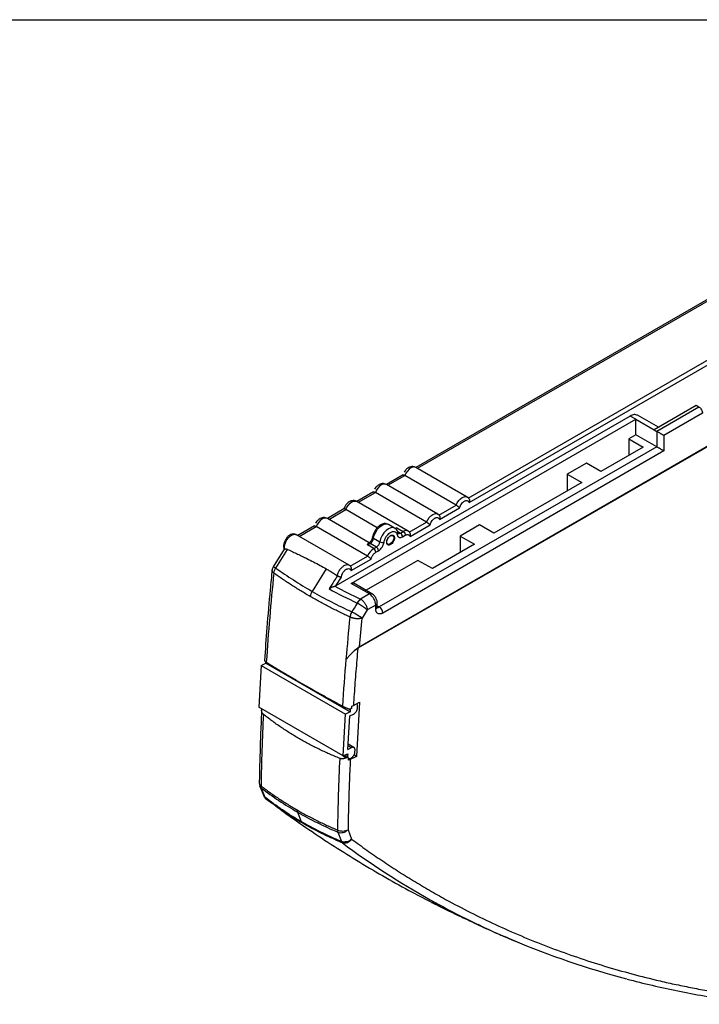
# Model space of a CAD drawing. Header units: millimetres. Extents: x 8 to 341, y 8 to 262.
# Tile 10 of 11: x 232 to 300, y 163 to 262. Entities that reach past the tile are written whole.
import ezdxf

# ---------------------------------------------------------------- set-up
doc = ezdxf.new("R2010")
doc.units = ezdxf.units.MM
doc.header["$LTSCALE"] = 1.25
doc.layers.add('TEXT', color=140, linetype='Continuous', lineweight=25)

msp = doc.modelspace()

# ---------------------------------------------------------------- linework, layer by layer
for p, q in [((317.832, 243.642), (271.422, 216.85)), ((271.568, 216.766), (318.082, 243.617)), ((276.696, 213.766), (304.372, 229.743)), ((276.77, 213.319), (304.217, 229.163)), ((315.907, 227.688), (265.577, 198.633)), ((315.912, 227.75), (265.739, 198.786)), ((299.63, 223.087), (295.388, 220.638)), ((299.913, 222.924), (295.671, 220.474)), ((300.267, 222.311), (296.378, 220.066)), ((299.913, 222.924), (299.63, 223.087)), ((292.984, 222.026), (263.372, 204.931)), ((264.912, 205.167), (293.549, 221.699)), ((293.549, 221.699), (292.984, 222.026)), ((293.549, 220.148), (293.549, 221.699)), ((293.549, 221.699), (295.388, 220.638)), ((295.827, 220.891), (293.734, 222.1)), ((293.549, 220.148), (292.842, 219.739)), ((295.671, 218.923), (293.549, 220.148)), ((295.388, 220.638), (295.671, 220.474)), ((295.671, 220.474), (295.671, 218.923)), ((292.842, 219.739), (294.292, 218.903)), ((292.842, 219.739), (292.842, 218.066)), ((296.378, 220.066), (296.378, 218.515)), ((295.671, 218.923), (267.74, 202.799)), ((296.378, 218.515), (268.094, 202.187)), ((294.292, 218.903), (290.049, 216.453)), ((288.6, 217.29), (286.655, 216.168)), ((290.049, 216.453), (288.6, 217.29)), ((276.584, 213.87), (271.422, 216.85)), ((286.655, 216.168), (288.105, 215.331)), ((286.655, 216.168), (286.655, 214.494)), ((270.124, 216.101), (268.452, 215.136)), ((268.599, 215.051), (270.31, 216.039)), ((275.471, 213.059), (270.31, 216.039)), ((288.105, 215.331), (279.266, 210.228)), ((267.154, 214.386), (265.482, 213.421)), ((265.629, 213.337), (267.34, 214.325)), ((272.502, 211.345), (267.34, 214.325)), ((273.614, 212.156), (268.452, 215.136)), ((270.644, 210.442), (265.482, 213.421)), ((264.185, 212.672), (262.512, 211.707)), ((262.659, 211.622), (264.37, 212.61)), ((267.537, 210.782), (264.37, 212.61)), ((273.726, 212.052), (275.471, 213.059)), ((273.8, 211.605), (275.822, 212.771)), ((266.732, 209.271), (262.512, 211.707)), ((270.757, 210.337), (272.502, 211.345)), ((261.214, 210.957), (259.543, 209.992)), ((259.689, 209.908), (261.4, 210.896)), ((266.562, 207.916), (261.4, 210.896)), ((269.284, 210.74), (268.648, 211.107)), ((268.648, 211.107), (268.661, 211.099)), ((269.304, 210.692), (269.508, 210.759)), ((269.508, 210.759), (269.362, 210.675)), ((269.508, 210.759), (270.144, 210.392)), ((269.559, 210.415), (269.872, 210.235)), ((269.609, 210.261), (269.612, 210.25)), ((269.872, 210.235), (270.144, 210.392)), ((270.831, 209.89), (272.852, 211.057)), ((277.816, 211.065), (275.872, 209.943)), ((279.266, 210.228), (277.816, 211.065)), ((264.708, 207.01), (259.401, 210.074)), ((267.157, 209.729), (267.793, 209.361)), ((270.084, 209.867), (270.357, 210.025)), ((275.872, 209.943), (277.321, 209.106)), ((275.872, 209.943), (275.872, 208.269)), ((258.17, 208.611), (257.061, 206.846)), ((257.325, 206.719), (258.505, 208.6)), ((266.538, 209.045), (266.81, 209.202)), ((267.174, 208.678), (266.538, 209.045)), ((267.447, 208.835), (266.81, 209.202)), ((267.174, 208.678), (267.447, 208.835)), ((267.386, 208.31), (267.659, 208.467)), ((277.321, 209.106), (273.079, 206.656)), ((264.817, 206.908), (266.562, 207.916)), ((264.891, 206.461), (266.912, 207.628)), ((271.629, 207.493), (266.402, 204.476)), ((273.079, 206.656), (271.629, 207.493)), ((256.946, 206.5), (256.96, 206.532)), ((262.394, 206.64), (260.975, 204.371)), ((263.372, 204.931), (263.926, 205.815)), ((266.743, 204.11), (264.912, 205.167)), ((266.993, 204.134), (265.162, 205.192)), ((266.743, 204.11), (265.854, 203.596)), ((266.527, 202.499), (266.014, 201.683)), ((267.386, 202.995), (266.527, 202.499)), ((267.386, 202.595), (267.386, 202.995)), ((267.533, 202.799), (267.533, 203.199)), ((267.533, 202.919), (267.74, 202.799)), ((255.86, 196.911), (255.614, 192.696)), ((255.86, 196.911), (256.319, 197.139)), ((255.86, 196.911), (264.346, 192.012)), ((256.319, 197.139), (256.325, 197.241)), ((256.319, 197.139), (264.804, 192.24)), ((264.099, 187.797), (255.614, 192.696)), ((264.578, 192.567), (264.815, 192.43)), ((264.815, 192.43), (264.804, 192.24)), ((265.127, 192.884), (265.758, 193.197)), ((265.758, 193.197), (265.439, 187.751)), ((265.546, 192.629), (265.556, 192.798)), ((264.099, 187.797), (264.346, 192.012)), ((264.804, 192.24), (264.346, 192.012)), ((264.582, 188.447), (264.78, 191.819)), ((264.78, 191.819), (265.15, 192.003)), ((264.582, 188.447), (264.953, 188.63)), ((264.605, 188.831), (264.953, 188.63)), ((265.189, 188.642), (264.613, 188.975)), ((264.099, 187.797), (264.558, 188.025)), ((264.101, 187.798), (264.427, 187.61)), ((264.622, 187.615), (264.21, 187.852)), ((264.547, 187.835), (264.375, 187.934)), ((264.558, 188.025), (264.547, 187.835)), ((264.791, 187.543), (264.993, 187.644)), ((265.439, 187.751), (264.817, 187.443)), ((265.439, 187.751), (265.193, 187.893)), ((265.287, 188.203), (265.297, 188.372)), ((255.712, 184.769), (256.074, 183.83)), ((255.865, 184.568), (256.227, 183.629)), ((256.272, 183.546), (256.303, 183.514)), ((256.301, 183.512), (256.981, 182.996)), ((256.303, 183.514), (256.335, 183.481)), ((259.502, 182.139), (259.865, 181.195)), ((263.562, 180.125), (263.924, 179.185)), ((264.59, 180.363), (264.952, 179.423)), ((273.051, 173.028), (273.049, 173.029)), ((275.254, 171.926), (275.55, 171.781)), ((278.32, 170.493), (277.681, 170.806)), ((280.579, 169.509), (280.846, 169.394)), ((280.604, 169.501), (280.579, 169.509)), ((281.287, 169.208), (281.915, 168.94)), ((281.3, 169.194), (281.304, 169.192))]:
    msp.add_line(p, q)
at = {"flags": 128}
for points in [[(271.422, 216.85), (271.276, 216.896), (271.105, 216.879), (270.922, 216.801), (270.739, 216.667), (270.568, 216.487), (270.422, 216.273), (270.31, 216.039)], [(268.452, 215.136), (268.306, 215.181), (268.135, 215.164), (267.952, 215.086), (267.769, 214.953), (267.599, 214.773), (267.452, 214.559), (267.34, 214.325)], [(264.37, 212.61), (264.482, 212.844), (264.629, 213.058), (264.799, 213.238), (264.982, 213.372), (265.165, 213.45), (265.336, 213.467), (265.482, 213.421)], [(275.471, 213.059), (275.584, 213.293), (275.73, 213.507), (275.901, 213.687), (276.084, 213.821), (276.267, 213.899), (276.437, 213.916), (276.584, 213.87), (276.584, 213.87)], [(272.502, 211.345), (272.614, 211.579), (272.76, 211.793), (272.931, 211.973), (273.114, 212.106), (273.297, 212.184), (273.468, 212.201), (273.614, 212.156), (273.614, 212.156)], [(262.512, 211.707), (262.366, 211.752), (262.195, 211.735), (262.012, 211.657), (261.829, 211.524), (261.659, 211.344), (261.512, 211.13), (261.4, 210.896)], [(267.157, 209.729), (267.237, 210.038), (267.376, 210.346), (267.563, 210.63), (267.784, 210.869), (268.023, 211.045), (268.262, 211.145), (268.483, 211.162), (268.648, 211.107)], [(269.274, 210.745), (269.12, 210.794), (268.898, 210.778), (268.659, 210.678), (268.42, 210.502), (268.199, 210.263), (268.012, 209.979), (267.873, 209.671), (267.793, 209.361)], [(258.213, 208.622), (258.197, 208.873), (258.253, 209.16), (258.375, 209.451), (258.552, 209.717), (258.765, 209.931), (258.992, 210.07), (259.209, 210.121), (259.395, 210.078), (259.401, 210.074)], [(267.157, 209.729), (267.119, 209.754), (267.091, 209.781), (267.074, 209.809), (267.068, 209.836), (267.068, 209.847)], [(269.085, 209.989), (269.085, 209.989), (269.162, 209.9), (269.189, 209.76), (269.162, 209.588), (269.085, 209.411), (268.971, 209.256), (268.835, 209.147)], [(268.835, 209.147), (268.7, 209.1), (268.585, 209.123), (268.583, 209.124)], [(273, 173.051), (273.009, 173.045), (273.18, 172.958), (273.458, 172.82), (273.709, 172.698), (274.083, 172.517), (274.422, 172.355), (274.682, 172.229), (274.973, 172.089), (275.303, 171.926), (275.425, 171.864), (275.499, 171.824), (275.502, 171.813), (275.346, 171.882), (275.049, 172.023), (274.609, 172.241), (274.34, 172.376), (274.068, 172.514), (273.694, 172.704), (273.325, 172.892), (273.16, 172.974), (273.05, 173.029), (272.998, 173.053), (272.998, 173.053)]]:
    msp.add_lwpolyline(points, dxfattribs=at)
for centre, radius, start, end in [((269.421, 210.229), 0.192, 304.4907, 6.49494), ((269.726, 210.432), 0.245, 244.27041, 306.47266), ((269.623, 209.846), 0.461, 2.60564, 57.39446), ((270.437, 209.98), 0.505, 65.84324, 125.46722), ((266.721, 209.074), 0.156, 55.10899, 109.69025), ((266.385, 209.859), 0.783, 302.92302, 350.40068), ((267.021, 209.492), 0.783, 302.92302, 350.40068), ((268.068, 209.863), 0.571, 241.28079, 284.74613), ((268.002, 207.385), 1.535, 122.63797, 159.77289), ((267.198, 208.446), 0.461, 2.60548, 57.39452), ((527.636, 179.008), 271.882, 174.25723, 176.15434), ((266.889, 203.905), 0.252, 65.70725, 125.61633), ((265.989, 202.931), 1.398, 2.60548, 57.39452), ((267.288, 203.221), 0.246, 293.6854, 355.10608), ((267.283, 202.824), 0.251, 294.37466, 354.3052), ((267.587, 203.022), 0.271, 258.1839, 304.44925), ((267.326, 202.152), 0.768, 2.60548, 57.39452), ((504.784, 180.335), 248.989, 177.31689, 178.97684), ((512.46, 175.897), 248.977, 177.31683, 178.97686), ((256.458, 185.057), 0.8, 178.98382, 201.02614), ((256.018, 185.091), 0.36, 183.22036, 239.38849), ((256.82, 184.118), 0.8, 201.02614, 232.23393), ((313.347, 245.478), 82.743, 233.40933, 240.69821), ((313.357, 245.525), 82.789, 240.7082, 246.35825), ((313.778, 246.229), 83.592, 246.61801, 246.81699), ((314.505, 248.337), 85.826, 247.1231, 255.22585)]:
    msp.add_arc(centre, radius, start, end)
for points, knots in [([(293.734, 222.1), (293.624, 222.139), (293.405, 222.219), (293.124, 222.09), (292.984, 222.026)], [0, 0, 0, 0, 0.499949, 1, 1, 1, 1]), ([(299.913, 222.924), (300.006, 222.87), (300.098, 222.773), (300.229, 222.546), (300.267, 222.418), (300.267, 222.311)], [0, 0, 0, 0, 0.5, 0.5, 1, 1, 1, 1]), ([(296.378, 220.066), (296.359, 220.077), (296.325, 220.097), (296.272, 220.127), (296.207, 220.165), (296.127, 220.211), (296.026, 220.269), (295.926, 220.327), (295.83, 220.382), (295.743, 220.433), (295.694, 220.461), (295.671, 220.474)], [0, 0, 0, 0, 0.113267, 0.205336, 0.27621, 0.426276, 0.554434, 0.680793, 0.795523, 0.900936, 1, 1, 1, 1]), ([(296.378, 218.515), (296.359, 218.526), (296.325, 218.545), (296.272, 218.576), (296.207, 218.613), (296.127, 218.66), (296.026, 218.718), (295.927, 218.776), (295.831, 218.831), (295.743, 218.881), (295.694, 218.909), (295.671, 218.923)], [0, 0, 0, 0, 0.113266, 0.205336, 0.27621, 0.426276, 0.554434, 0.680793, 0.795523, 0.900936, 1, 1, 1, 1]), ([(271.414, 216.85), (271.354, 216.879), (271.228, 216.941), (271.008, 216.947), (270.797, 216.896), (270.624, 216.802), (270.486, 216.693), (270.356, 216.56), (270.282, 216.445), (270.239, 216.379)], [0, 0, 0, 0, 0.1417584, 0.3018756, 0.4657508, 0.6139253, 0.7230738, 0.8388057, 1, 1, 1, 1]), ([(268.444, 215.135), (268.385, 215.164), (268.258, 215.226), (268.038, 215.233), (267.827, 215.181), (267.654, 215.088), (267.516, 214.979), (267.386, 214.845), (267.312, 214.731), (267.269, 214.664)], [0, 0, 0, 0, 0.1417584, 0.3018756, 0.4657508, 0.6139253, 0.7230738, 0.8388057, 1, 1, 1, 1]), ([(270.125, 216.099), (270.129, 216.101), (270.139, 216.107), (270.179, 216.1), (270.236, 216.079), (270.285, 216.052), (270.31, 216.039)], [0, 0, 0, 0, 0.1927289, 0.4679238, 0.7357344, 1, 1, 1, 1]), ([(267.155, 214.384), (267.159, 214.387), (267.169, 214.393), (267.209, 214.386), (267.266, 214.365), (267.315, 214.338), (267.34, 214.325)], [0, 0, 0, 0, 0.192729, 0.467924, 0.735734, 1, 1, 1, 1]), ([(265.482, 213.413), (265.465, 213.425), (265.388, 213.482), (265.218, 213.516), (265.001, 213.509), (264.793, 213.439), (264.593, 213.312), (264.41, 213.127), (264.26, 212.903), (264.205, 212.737), (264.179, 212.66)], [0, 0, 0, 0, 0.036193, 0.169194, 0.294391, 0.421135, 0.557528, 0.706722, 0.862367, 1, 1, 1, 1]), ([(275.822, 212.771), (275.827, 212.792), (275.836, 212.831), (275.855, 212.891), (275.879, 212.959), (275.917, 213.039), (275.994, 213.166), (276.094, 213.289), (276.206, 213.394), (276.297, 213.458), (276.388, 213.499), (276.499, 213.522), (276.599, 213.515), (276.673, 213.477), (276.715, 213.438), (276.748, 213.388), (276.762, 213.344), (276.77, 213.319)], [0, 0, 0, 0, 0.037503, 0.073872, 0.109154, 0.162582, 0.222525, 0.356639, 0.430094, 0.499894, 0.571116, 0.647231, 0.772953, 0.838939, 0.886877, 0.937524, 1, 1, 1, 1]), ([(276.759, 213.697), (276.732, 213.739), (276.687, 213.81), (276.611, 213.845), (276.579, 213.86)], [0, 0, 0, 0, 0.581001, 1, 1, 1, 1]), ([(276.763, 213.701), (276.765, 213.698), (276.779, 213.681), (276.796, 213.64), (276.817, 213.562), (276.818, 213.448), (276.787, 213.364), (276.77, 213.319)], [0, 0, 0, 0, 0.026041, 0.18238, 0.346274, 0.64533, 1, 1, 1, 1]), ([(264.37, 212.61), (264.336, 212.628), (264.269, 212.663), (264.206, 212.68), (264.193, 212.672), (264.187, 212.668)], [0, 0, 0, 0, 0.3707192, 0.7408478, 1, 1, 1, 1]), ([(275.471, 213.059), (275.484, 213.052), (275.508, 213.037), (275.547, 213.01), (275.587, 212.981), (275.627, 212.949), (275.666, 212.917), (275.702, 212.884), (275.737, 212.852), (275.769, 212.822), (275.798, 212.795), (275.814, 212.779), (275.822, 212.771)], [0, 0, 0, 0, 0.09638, 0.192363, 0.288712, 0.386039, 0.484757, 0.585063, 0.686957, 0.790276, 0.89474, 1, 1, 1, 1]), ([(262.504, 211.706), (262.445, 211.735), (262.319, 211.797), (262.099, 211.804), (261.887, 211.752), (261.715, 211.659), (261.577, 211.55), (261.446, 211.416), (261.372, 211.302), (261.329, 211.235)], [0, 0, 0, 0, 0.141758, 0.301876, 0.465751, 0.613925, 0.723074, 0.838806, 1, 1, 1, 1]), ([(268.667, 211.095), (268.667, 211.096), (268.61, 211.146), (268.459, 211.186), (268.239, 211.199), (268.011, 211.138), (267.783, 211.014), (267.562, 210.826), (267.364, 210.585), (267.205, 210.309), (267.109, 210.056), (267.079, 209.903), (267.068, 209.847)], [0, 0, 0, 0, 0.0012692, 0.1092659, 0.2136066, 0.3211571, 0.4368496, 0.5589812, 0.6822065, 0.8052241, 0.9289999, 1, 1, 1, 1]), ([(272.502, 211.345), (272.514, 211.337), (272.538, 211.323), (272.577, 211.296), (272.617, 211.266), (272.657, 211.235), (272.696, 211.202), (272.733, 211.169), (272.767, 211.138), (272.799, 211.108), (272.828, 211.08), (272.844, 211.065), (272.852, 211.057)], [0, 0, 0, 0, 0.09638, 0.192363, 0.288712, 0.386039, 0.484757, 0.585063, 0.686957, 0.790276, 0.89474, 1, 1, 1, 1]), ([(272.852, 211.057), (272.857, 211.077), (272.866, 211.117), (272.885, 211.176), (272.909, 211.245), (272.947, 211.325), (273.024, 211.451), (273.124, 211.575), (273.236, 211.68), (273.327, 211.743), (273.419, 211.785), (273.529, 211.808), (273.629, 211.801), (273.703, 211.763), (273.745, 211.724), (273.778, 211.674), (273.793, 211.629), (273.8, 211.605)], [0, 0, 0, 0, 0.037503, 0.073872, 0.109154, 0.162582, 0.222525, 0.356639, 0.430094, 0.499894, 0.571116, 0.647231, 0.772953, 0.838939, 0.886877, 0.937524, 1, 1, 1, 1]), ([(273.789, 211.983), (273.762, 212.024), (273.717, 212.095), (273.641, 212.131), (273.609, 212.146)], [0, 0, 0, 0, 0.581001, 1, 1, 1, 1]), ([(273.793, 211.986), (273.795, 211.984), (273.809, 211.967), (273.826, 211.925), (273.847, 211.847), (273.848, 211.734), (273.817, 211.65), (273.8, 211.605)], [0, 0, 0, 0, 0.026041, 0.18238, 0.346274, 0.64533, 1, 1, 1, 1]), ([(261.215, 210.955), (261.22, 210.958), (261.23, 210.964), (261.269, 210.957), (261.326, 210.936), (261.376, 210.909), (261.4, 210.896)], [0, 0, 0, 0, 0.192729, 0.467924, 0.735734, 1, 1, 1, 1]), ([(268.213, 209.31), (268.218, 209.337), (268.228, 209.392), (268.251, 209.477), (268.279, 209.562), (268.313, 209.646), (268.352, 209.73), (268.396, 209.809), (268.459, 209.912), (268.559, 210.044), (268.703, 210.195), (268.86, 210.311), (269.008, 210.378), (269.169, 210.409), (269.313, 210.386), (269.416, 210.311), (269.488, 210.217), (269.513, 210.127), (269.53, 210.07)], [0, 0, 0, 0, 0.035764, 0.071528, 0.107291, 0.143054, 0.178819, 0.214797, 0.247787, 0.318455, 0.407585, 0.500281, 0.57378, 0.650265, 0.775604, 0.848253, 0.902233, 1, 1, 1, 1]), ([(269.612, 210.25), (269.599, 210.3), (269.569, 210.424), (269.468, 210.59), (269.356, 210.71), (269.279, 210.739), (269.267, 210.743)], [0, 0, 0, 0, 0.241229, 0.597192, 0.939242, 1, 1, 1, 1]), ([(269.625, 210.208), (269.626, 210.207), (269.63, 210.203), (269.62, 210.23), (269.612, 210.25)], [0, 0, 0, 0, 0.2245909, 1, 1, 1, 1]), ([(270.144, 210.392), (270.2, 210.36), (270.255, 210.302), (270.334, 210.166), (270.356, 210.089), (270.357, 210.025)], [0, 0, 0, 0, 0.5, 0.5, 1, 1, 1, 1]), ([(270.819, 210.268), (270.791, 210.311), (270.744, 210.384), (270.666, 210.42), (270.634, 210.435)], [0, 0, 0, 0, 0.590711, 1, 1, 1, 1]), ([(270.831, 209.89), (270.847, 209.932), (270.878, 210.016), (270.878, 210.129), (270.857, 210.209), (270.84, 210.251), (270.826, 210.268), (270.823, 210.272)], [0, 0, 0, 0, 0.332081, 0.65383, 0.81067, 0.964915, 1, 1, 1, 1]), ([(259.398, 210.066), (259.377, 210.081), (259.301, 210.134), (259.136, 210.156), (258.933, 210.129), (258.729, 210.037), (258.531, 209.884), (258.353, 209.673), (258.212, 209.424), (258.121, 209.155), (258.099, 208.898), (258.118, 208.711), (258.165, 208.628), (258.175, 208.609)], [0, 0, 0, 0, 0.035268, 0.128277, 0.219524, 0.316805, 0.422759, 0.532638, 0.642732, 0.754165, 0.868657, 0.970725, 1, 1, 1, 1]), ([(266.538, 209.045), (266.547, 209.062), (266.562, 209.092), (266.583, 209.126), (266.606, 209.161), (266.634, 209.194), (266.657, 209.213), (266.668, 209.221)], [0, 0, 0, 0, 0.209844, 0.3758761, 0.498094, 0.763405, 1, 1, 1, 1]), ([(267.068, 209.847), (267.063, 209.82), (267.048, 209.741), (266.991, 209.593), (266.891, 209.427), (266.769, 209.29), (266.695, 209.24), (266.66, 209.217)], [0, 0, 0, 0, 0.1192325, 0.3363238, 0.5660281, 0.7978412, 1, 1, 1, 1]), ([(267.659, 208.467), (267.788, 208.542), (267.917, 208.669), (268.117, 208.973), (268.187, 209.149), (268.213, 209.31)], [0, 0, 0, 0, 0.5, 0.5, 1, 1, 1, 1]), ([(268.871, 209.085), (268.975, 209.145), (269.074, 209.249), (269.22, 209.502), (269.261, 209.64), (269.261, 209.879), (269.22, 209.97), (269.074, 210.054), (268.975, 210.044), (268.768, 209.925), (268.669, 209.82), (268.523, 209.567), (268.482, 209.429), (268.482, 209.191), (268.523, 209.1), (268.669, 209.016), (268.768, 209.025), (268.871, 209.085)], [0, 0, 0, 0, 0.125, 0.125, 0.25, 0.25, 0.375, 0.375, 0.5, 0.5, 0.625, 0.625, 0.75, 0.75, 0.875, 0.875, 1, 1, 1, 1]), ([(268.585, 209.123), (268.57, 209.134), (268.54, 209.157), (268.504, 209.229), (268.489, 209.342), (268.516, 209.493), (268.559, 209.613), (268.599, 209.676), (268.611, 209.695)], [0, 0, 0, 0, 0.1494732, 0.2871335, 0.5261371, 0.7256889, 0.9150963, 1, 1, 1, 1]), ([(268.611, 209.695), (268.624, 209.718), (268.665, 209.792), (268.746, 209.878), (268.831, 209.948), (268.876, 209.969), (268.897, 209.979)], [0, 0, 0, 0, 0.171171, 0.55266, 0.796537, 1, 1, 1, 1]), ([(268.897, 209.979), (268.904, 209.983), (268.943, 210.004), (269.012, 210.015), (269.06, 209.998), (269.085, 209.989)], [0, 0, 0, 0, 0.1016573, 0.5279176, 1, 1, 1, 1]), ([(269.53, 210.07), (269.555, 209.939), (269.626, 209.845), (269.826, 209.771), (269.955, 209.793), (270.084, 209.867)], [0, 0, 0, 0, 0.5, 0.5, 1, 1, 1, 1]), ([(270.357, 210.025), (270.367, 210.031), (270.396, 210.047), (270.449, 210.069), (270.523, 210.089), (270.594, 210.092), (270.659, 210.079), (270.713, 210.055), (270.766, 210.012), (270.807, 209.957), (270.824, 209.91), (270.831, 209.89)], [0, 0, 0, 0, 0.0517767, 0.1364036, 0.2537469, 0.4129449, 0.503661, 0.6265536, 0.7521304, 0.898022, 1, 1, 1, 1]), ([(258.213, 208.622), (258.193, 208.613), (258.163, 208.601), (258.171, 208.607), (258.174, 208.609)], [0, 0, 0, 0, 0.6863598, 1, 1, 1, 1]), ([(258.213, 208.622), (258.226, 208.626), (258.25, 208.635), (258.294, 208.642), (258.349, 208.643), (258.42, 208.635), (258.477, 208.611), (258.505, 208.6)], [0, 0, 0, 0, 0.171787, 0.338379, 0.50123, 0.755484, 1, 1, 1, 1]), ([(258.505, 208.6), (258.678, 208.519), (259.015, 208.362), (259.513, 208.128), (259.987, 207.901), (260.524, 207.639), (261.12, 207.338), (261.77, 206.994), (262.19, 206.756), (262.394, 206.64)], [0, 0, 0, 0, 0.1346686, 0.2628964, 0.3846926, 0.5000682, 0.6754289, 0.8420488, 1, 1, 1, 1]), ([(266.912, 207.628), (266.915, 207.642), (266.924, 207.679), (266.946, 207.748), (266.986, 207.846), (267.038, 207.943), (267.098, 208.036), (267.159, 208.115), (267.236, 208.197), (267.313, 208.264), (267.365, 208.297), (267.386, 208.31)], [0, 0, 0, 0, 0.051649, 0.136283, 0.253767, 0.412933, 0.503687, 0.62657, 0.75215, 0.898004, 1, 1, 1, 1]), ([(267.386, 208.31), (267.386, 208.374), (267.363, 208.451), (267.285, 208.587), (267.23, 208.645), (267.174, 208.678)], [0, 0, 0, 0, 0.5, 0.5, 1, 1, 1, 1]), ([(266.912, 207.628), (266.902, 207.638), (266.882, 207.657), (266.847, 207.69), (266.811, 207.723), (266.775, 207.754), (266.723, 207.8), (266.648, 207.861), (266.59, 207.898), (266.562, 207.916)], [0, 0, 0, 0, 0.13258, 0.254242, 0.365177, 0.465636, 0.55596, 0.782299, 1, 1, 1, 1]), ([(256.948, 206.556), (256.882, 205.883), (256.69, 203.932), (256.426, 200.879), (256.261, 198.515), (256.183, 197.412)], [0, 0, 0, 0, 0.2192344, 0.6357002, 1, 1, 1, 1]), ([(257.119, 206.213), (257.07, 206.256), (256.971, 206.344), (256.921, 206.45), (256.944, 206.498), (256.946, 206.5)], [0, 0, 0, 0, 0.479184, 0.97276, 1, 1, 1, 1]), ([(257.062, 206.842), (257.029, 206.785), (256.973, 206.688), (256.964, 206.577), (256.96, 206.532)], [0, 0, 0, 0, 0.589816, 1, 1, 1, 1]), ([(257.072, 206.839), (257.07, 206.843), (257.063, 206.856), (257.145, 206.819), (257.265, 206.752), (257.325, 206.719)], [0, 0, 0, 0, 0.14984, 0.57492, 1, 1, 1, 1]), ([(262.394, 206.64), (262.517, 206.568), (262.767, 206.422), (263.143, 206.193), (263.395, 206.034), (263.522, 205.953)], [0, 0, 0, 0, 0.326986, 0.6603, 1, 1, 1, 1]), ([(263.522, 205.953), (263.556, 206.076), (263.61, 206.274), (263.767, 206.545), (263.938, 206.761), (264.155, 206.947), (264.399, 207.061), (264.59, 207.071), (264.677, 207.023), (264.701, 207.01)], [0, 0, 0, 0, 0.189801, 0.307936, 0.441207, 0.58958, 0.753016, 0.931476, 1, 1, 1, 1]), ([(263.926, 205.815), (263.928, 205.83), (263.931, 205.863), (263.943, 205.927), (263.963, 206.008), (264, 206.102), (264.048, 206.197), (264.108, 206.292), (264.212, 206.43), (264.334, 206.551), (264.471, 206.626), (264.584, 206.659), (264.713, 206.663), (264.81, 206.615), (264.858, 206.547), (264.879, 206.501), (264.887, 206.474), (264.891, 206.461)], [0, 0, 0, 0, 0.026564, 0.060126, 0.11429, 0.166773, 0.222845, 0.281457, 0.344304, 0.499927, 0.560725, 0.648047, 0.757171, 0.877911, 0.937797, 0.96894, 1, 1, 1, 1]), ([(264.879, 206.839), (264.853, 206.88), (264.807, 206.952), (264.73, 206.988), (264.698, 207.004)], [0, 0, 0, 0, 0.572232, 1, 1, 1, 1]), ([(264.891, 206.461), (264.907, 206.504), (264.939, 206.587), (264.938, 206.7), (264.918, 206.78), (264.901, 206.822), (264.886, 206.84), (264.884, 206.843)], [0, 0, 0, 0, 0.332036, 0.653742, 0.810561, 0.964784, 1, 1, 1, 1]), ([(260.788, 203.853), (260.627, 203.947), (260.303, 204.134), (259.827, 204.421), (259.358, 204.71), (258.895, 205.004), (258.44, 205.301), (257.992, 205.601), (257.551, 205.905), (257.263, 206.111), (257.119, 206.213)], [0, 0, 0, 0, 0.125084, 0.250144, 0.375179, 0.50019, 0.625177, 0.750141, 0.875082, 1, 1, 1, 1]), ([(263.522, 205.953), (263.406, 205.767), (263.128, 205.318), (262.847, 204.871), (262.684, 204.61)], [0, 0, 0, 0, 0.4166698, 1, 1, 1, 1]), ([(263.522, 205.953), (263.536, 205.946), (263.562, 205.931), (263.608, 205.909), (263.657, 205.888), (263.706, 205.868), (263.756, 205.851), (263.804, 205.836), (263.849, 205.825), (263.891, 205.818), (263.914, 205.816), (263.926, 205.815)], [0, 0, 0, 0, 0.111506, 0.222491, 0.333254, 0.444027, 0.554954, 0.666086, 0.777385, 0.888742, 1, 1, 1, 1]), ([(260.975, 204.371), (260.925, 204.291), (260.881, 204.202), (260.817, 204.024), (260.796, 203.934), (260.788, 203.853)], [0, 0, 0, 0, 0.5, 0.5, 1, 1, 1, 1]), ([(263.263, 204.88), (263.246, 204.874), (263.209, 204.86), (263.148, 204.836), (263.081, 204.809), (262.988, 204.769), (262.851, 204.706), (262.746, 204.646), (262.684, 204.61)], [0, 0, 0, 0, 0.094533, 0.198181, 0.311236, 0.433805, 0.665092, 1, 1, 1, 1]), ([(264.808, 201.774), (264.633, 201.856), (264.284, 202.019), (263.766, 202.27), (263.254, 202.524), (262.749, 202.782), (262.249, 203.043), (261.756, 203.309), (261.268, 203.579), (260.948, 203.761), (260.788, 203.853)], [0, 0, 0, 0, 0.124953, 0.249918, 0.374897, 0.499889, 0.624896, 0.749916, 0.874951, 1, 1, 1, 1]), ([(265.526, 203.192), (265.54, 203.217), (265.569, 203.272), (265.623, 203.355), (265.689, 203.442), (265.767, 203.528), (265.824, 203.573), (265.854, 203.596)], [0, 0, 0, 0, 0.150091, 0.32642, 0.528412, 0.754144, 1, 1, 1, 1]), ([(265.902, 203.567), (265.881, 203.553), (265.839, 203.527), (265.78, 203.479), (265.724, 203.428), (265.674, 203.377), (265.629, 203.327), (265.59, 203.279), (265.556, 203.234), (265.536, 203.205), (265.526, 203.192)], [0, 0, 0, 0, 0.16, 0.311657, 0.453762, 0.585438, 0.706111, 0.81547, 0.913414, 1, 1, 1, 1]), ([(265.902, 203.567), (265.925, 203.551), (265.971, 203.519), (266.043, 203.459), (266.115, 203.388), (266.189, 203.306), (266.26, 203.212), (266.328, 203.109), (266.39, 202.995), (266.444, 202.875), (266.487, 202.749), (266.517, 202.621), (266.524, 202.54), (266.527, 202.499)], [0, 0, 0, 0, 0.070964, 0.145915, 0.224853, 0.307779, 0.394695, 0.485602, 0.580499, 0.679388, 0.782268, 0.889138, 1, 1, 1, 1]), ([(267.381, 203.735), (267.33, 203.812), (267.258, 203.921), (267.122, 204.047), (267.047, 204.11), (266.993, 204.134), (266.993, 204.134)], [0, 0, 0, 0, 0.481964, 0.674948, 0.996332, 1, 1, 1, 1]), ([(267.531, 203.199), (267.53, 203.245), (267.527, 203.342), (267.484, 203.525), (267.421, 203.654), (267.381, 203.735)], [0, 0, 0, 0, 0.251825, 0.527713, 1, 1, 1, 1]), ([(264.808, 201.774), (264.815, 201.856), (264.833, 201.947), (264.89, 202.13), (264.928, 202.221), (264.972, 202.304)], [0, 0, 0, 0, 0.5, 0.5, 1, 1, 1, 1]), ([(264.808, 201.774), (264.81, 201.788), (264.815, 201.818), (264.826, 201.868), (264.84, 201.924), (264.867, 202.012), (264.904, 202.107), (264.952, 202.209), (264.981, 202.262), (264.997, 202.29)], [0, 0, 0, 0, 0.084254, 0.184708, 0.294143, 0.414882, 0.688404, 0.830486, 1, 1, 1, 1]), ([(265.526, 203.192), (265.45, 203.068), (265.266, 202.772), (265.08, 202.477), (264.972, 202.304)], [0, 0, 0, 0, 0.416632, 1, 1, 1, 1]), ([(266.014, 201.683), (265.906, 201.751), (265.738, 201.852), (265.366, 202.074), (265.164, 202.193), (264.997, 202.29)], [0, 0, 0, 0, 0.5, 0.5, 1, 1, 1, 1]), ([(266.527, 202.499), (266.511, 202.512), (266.481, 202.538), (266.427, 202.582), (266.368, 202.627), (266.306, 202.674), (266.241, 202.721), (266.175, 202.768), (266.108, 202.816), (266.041, 202.862), (265.975, 202.907), (265.91, 202.95), (265.847, 202.992), (265.786, 203.031), (265.728, 203.068), (265.673, 203.103), (265.621, 203.135), (265.572, 203.165), (265.541, 203.183), (265.526, 203.192)], [0, 0, 0, 0, 0.0731614, 0.1445298, 0.2141052, 0.2818878, 0.3478775, 0.4120747, 0.4744793, 0.5350917, 0.593912, 0.6509405, 0.7061775, 0.7596233, 0.8112783, 0.8611429, 0.9092177, 0.9555032, 1, 1, 1, 1]), ([(268.094, 202.187), (268.071, 202.174), (268.026, 202.15), (267.96, 202.123), (267.896, 202.103), (267.808, 202.088), (267.702, 202.09), (267.59, 202.131), (267.499, 202.208), (267.434, 202.315), (267.393, 202.444), (267.389, 202.544), (267.386, 202.595)], [0, 0, 0, 0, 0.060872, 0.120837, 0.180443, 0.240247, 0.3707, 0.500132, 0.628111, 0.759993, 0.878356, 1, 1, 1, 1]), ([(267.542, 202.726), (267.54, 202.729), (267.537, 202.733), (267.534, 202.779), (267.533, 202.799)], [0, 0, 0, 0, 0.564012, 1, 1, 1, 1]), ([(266.014, 201.683), (265.992, 201.675), (265.947, 201.659), (265.872, 201.641), (265.795, 201.627), (265.715, 201.617), (265.634, 201.612), (265.553, 201.61), (265.472, 201.613), (265.392, 201.618), (265.314, 201.627), (265.239, 201.639), (265.166, 201.653), (265.097, 201.67), (265.031, 201.688), (264.969, 201.708), (264.912, 201.729), (264.858, 201.751), (264.825, 201.767), (264.808, 201.774)], [0, 0, 0, 0, 0.071098, 0.140661, 0.208689, 0.275182, 0.34014, 0.403563, 0.465451, 0.525806, 0.584626, 0.641912, 0.697665, 0.751885, 0.804572, 0.855726, 0.905349, 0.95344, 1, 1, 1, 1]), ([(265.739, 198.786), (265.723, 198.777), (265.691, 198.758), (265.639, 198.723), (265.584, 198.685), (265.527, 198.642), (265.466, 198.595), (265.403, 198.543), (265.298, 198.455), (265.151, 198.324), (264.964, 198.143), (264.772, 197.946), (264.583, 197.738), (264.473, 197.605), (264.416, 197.537)], [0, 0, 0, 0, 0.032047, 0.064539, 0.098039, 0.13306, 0.170054, 0.209404, 0.251428, 0.368882, 0.501125, 0.658963, 0.824553, 1, 1, 1, 1]), ([(265.577, 198.633), (265.564, 198.625), (265.536, 198.608), (265.491, 198.579), (265.444, 198.545), (265.393, 198.507), (265.339, 198.466), (265.282, 198.42), (265.192, 198.344), (265.063, 198.229), (264.916, 198.088), (264.776, 197.945), (264.655, 197.816), (264.532, 197.676), (264.458, 197.588), (264.416, 197.537)], [0, 0, 0, 0, 0.030951, 0.062976, 0.09647, 0.131775, 0.169188, 0.208955, 0.251286, 0.365543, 0.501012, 0.613409, 0.740699, 0.851254, 1, 1, 1, 1]), ([(265.577, 198.633), (265.544, 198.248), (265.476, 197.478), (265.381, 196.326), (265.291, 195.176), (265.206, 194.029), (265.153, 193.266), (265.127, 192.884)], [0, 0, 0, 0, 0.200006, 0.400003, 0.599997, 0.799994, 1, 1, 1, 1]), ([(256.186, 197.412), (256.185, 197.41), (256.178, 197.4), (256.202, 197.368), (256.258, 197.314), (256.331, 197.267), (256.367, 197.243)], [0, 0, 0, 0, 0.062464, 0.364963, 0.685131, 1, 1, 1, 1]), ([(256.367, 197.243), (256.51, 197.154), (256.798, 196.976), (257.237, 196.707), (257.683, 196.437), (258.136, 196.165), (258.595, 195.892), (259.06, 195.617), (259.532, 195.341), (260.011, 195.064), (260.495, 194.785), (260.986, 194.506), (261.483, 194.225), (261.986, 193.943), (262.495, 193.659), (263.009, 193.375), (263.529, 193.09), (263.88, 192.9), (264.056, 192.804)], [0, 0, 0, 0, 0.062564, 0.1251025, 0.187619, 0.2501172, 0.3126007, 0.3750733, 0.4375385, 0.5, 0.5624615, 0.6249267, 0.6873993, 0.7498828, 0.812381, 0.8748975, 0.937436, 1, 1, 1, 1]), ([(255.897, 192.397), (255.869, 191.779), (255.785, 189.915), (255.706, 187.474), (255.67, 185.658), (255.658, 185.071)], [0, 0, 0, 0, 0.251386, 0.758004, 1, 1, 1, 1]), ([(256.068, 191.991), (256.053, 192.003), (256.025, 192.028), (255.989, 192.071), (255.957, 192.118), (255.932, 192.17), (255.912, 192.229), (255.899, 192.296), (255.895, 192.368), (255.899, 192.445), (255.91, 192.497), (255.916, 192.524)], [0, 0, 0, 0, 0.09602, 0.19378, 0.293496, 0.395377, 0.499613, 0.620397, 0.745399, 0.86816, 1, 1, 1, 1]), ([(264.056, 192.804), (264.075, 192.794), (264.113, 192.774), (264.175, 192.742), (264.241, 192.71), (264.31, 192.679), (264.385, 192.645), (264.466, 192.611), (264.55, 192.577), (264.635, 192.544), (264.691, 192.524), (264.719, 192.514)], [0, 0, 0, 0, 0.095898, 0.193593, 0.293315, 0.395281, 0.499693, 0.620324, 0.745327, 0.867942, 1, 1, 1, 1]), ([(264.953, 192.662), (264.952, 192.653), (264.95, 192.633), (264.938, 192.603), (264.92, 192.576), (264.898, 192.551), (264.87, 192.53), (264.836, 192.513), (264.8, 192.505), (264.759, 192.504), (264.735, 192.51), (264.719, 192.514)], [0, 0, 0, 0, 0.103222, 0.204402, 0.30395, 0.402299, 0.499898, 0.619698, 0.749839, 0.842027, 1, 1, 1, 1]), ([(265.15, 192.003), (265.165, 192.011), (265.197, 192.028), (265.243, 192.061), (265.298, 192.108), (265.359, 192.174), (265.421, 192.261), (265.473, 192.355), (265.512, 192.45), (265.538, 192.544), (265.543, 192.601), (265.546, 192.629)], [0, 0, 0, 0, 0.080122, 0.159748, 0.240152, 0.369797, 0.500093, 0.629738, 0.760034, 0.879858, 1, 1, 1, 1]), ([(265.556, 192.798), (265.555, 192.843), (265.552, 192.934), (265.51, 193.026), (265.463, 193.053), (265.445, 193.063)], [0, 0, 0, 0, 0.378117, 0.756235, 1, 1, 1, 1]), ([(263.757, 187.552), (263.58, 187.625), (263.226, 187.769), (262.703, 187.997), (262.185, 188.232), (261.675, 188.474), (261.17, 188.725), (260.672, 188.984), (260.18, 189.25), (259.695, 189.524), (259.217, 189.806), (258.746, 190.096), (258.281, 190.393), (257.824, 190.697), (257.374, 191.009), (256.931, 191.329), (256.494, 191.655), (256.21, 191.879), (256.068, 191.991)], [0, 0, 0, 0, 0.062563, 0.125101, 0.187617, 0.250115, 0.312599, 0.375072, 0.437538, 0.5, 0.562462, 0.624928, 0.687401, 0.749885, 0.812383, 0.874899, 0.937437, 1, 1, 1, 1]), ([(265.297, 188.372), (265.298, 188.39), (265.299, 188.426), (265.293, 188.477), (265.279, 188.532), (265.253, 188.587), (265.209, 188.634), (265.153, 188.662), (265.09, 188.67), (265.022, 188.661), (264.976, 188.641), (264.953, 188.63)], [0, 0, 0, 0, 0.080122, 0.159748, 0.240152, 0.369797, 0.500093, 0.629738, 0.760034, 0.879858, 1, 1, 1, 1]), ([(264.427, 187.61), (264.397, 187.597), (264.339, 187.571), (264.25, 187.543), (264.165, 187.523), (264.079, 187.51), (263.994, 187.506), (263.91, 187.512), (263.83, 187.526), (263.781, 187.544), (263.757, 187.552)], [0, 0, 0, 0, 0.133492, 0.261182, 0.383225, 0.499798, 0.628434, 0.751834, 0.875883, 1, 1, 1, 1]), ([(264.651, 187.538), (264.651, 187.546), (264.651, 187.562), (264.645, 187.583), (264.629, 187.612), (264.585, 187.639), (264.52, 187.639), (264.466, 187.627), (264.44, 187.616), (264.427, 187.61)], [0, 0, 0, 0, 0.085171, 0.168837, 0.254335, 0.49961, 0.748675, 0.87361, 1, 1, 1, 1]), ([(264.547, 187.835), (264.548, 187.79), (264.551, 187.701), (264.58, 187.623), (264.608, 187.604), (264.609, 187.603)], [0, 0, 0, 0, 0.489113, 0.978225, 1, 1, 1, 1]), ([(264.817, 187.443), (264.8, 187.046), (264.764, 186.254), (264.718, 185.07), (264.677, 183.888), (264.642, 182.71), (264.612, 181.534), (264.597, 180.753), (264.59, 180.363)], [0, 0, 0, 0, 0.166676, 0.333341, 0.5, 0.66666, 0.833324, 1, 1, 1, 1]), ([(264.658, 187.57), (264.667, 187.563), (264.702, 187.535), (264.753, 187.54), (264.791, 187.543)], [0, 0, 0, 0, 0.262166, 1, 1, 1, 1]), ([(264.993, 187.644), (265.009, 187.657), (265.04, 187.684), (265.084, 187.731), (265.125, 187.783), (265.163, 187.839), (265.2, 187.904), (265.235, 187.977), (265.262, 188.055), (265.281, 188.132), (265.285, 188.179), (265.287, 188.203)], [0, 0, 0, 0, 0.10127, 0.200213, 0.298536, 0.397976, 0.500214, 0.627032, 0.756795, 0.87768, 1, 1, 1, 1]), ([(255.865, 184.568), (255.804, 184.619), (255.734, 184.677), (255.72, 184.761), (255.718, 184.772)], [0, 0, 0, 0, 0.8581318, 1, 1, 1, 1]), ([(255.839, 184.668), (255.837, 184.687), (255.834, 184.714), (255.833, 184.752), (255.834, 184.772), (255.834, 184.782)], [0, 0, 0, 0, 0.501002, 0.750899, 1, 1, 1, 1]), ([(255.834, 184.782), (255.977, 184.673), (256.262, 184.455), (256.7, 184.137), (257.143, 183.824), (257.594, 183.518), (258.052, 183.217), (258.517, 182.924), (258.988, 182.636), (259.308, 182.449), (259.468, 182.356)], [0, 0, 0, 0, 0.125049, 0.250078, 0.375089, 0.500087, 0.625073, 0.750052, 0.875027, 1, 1, 1, 1]), ([(255.865, 184.568), (255.858, 184.586), (255.847, 184.618), (255.841, 184.653), (255.839, 184.668)], [0, 0, 0, 0, 0.575417, 1, 1, 1, 1]), ([(256.08, 183.832), (256.082, 183.821), (256.097, 183.738), (256.166, 183.679), (256.227, 183.629)], [0, 0, 0, 0, 0.138419, 1, 1, 1, 1]), ([(256.973, 183.002), (256.97, 183.004), (256.916, 183.043), (256.863, 183.083), (256.813, 183.121)], [0, 0, 0, 0, 0.047462, 1, 1, 1, 1]), ([(259.971, 181.049), (259.92, 181.079), (259.786, 181.157), (259.54, 181.302), (259.203, 181.505), (258.87, 181.712), (258.581, 181.897), (258.367, 182.036), (258.169, 182.166), (257.956, 182.309), (257.701, 182.483), (257.365, 182.718), (257.115, 182.899), (256.973, 183.002)], [0, 0, 0, 0, 0.0492, 0.128297, 0.237293, 0.376188, 0.454654, 0.523612, 0.589757, 0.65309, 0.739033, 0.850494, 1, 1, 1, 1]), ([(257.284, 182.778), (257.575, 182.563), (258.684, 181.745), (260.647, 180.378), (263.184, 178.695), (265.762, 177.083), (268.38, 175.542), (270.826, 174.177), (272.416, 173.358), (273.106, 173.003)], [0, 0, 0, 0, 0.0582968, 0.2219529, 0.3854166, 0.5486992, 0.7118576, 0.8749492, 1, 1, 1, 1]), ([(259.468, 182.356), (259.629, 182.264), (259.951, 182.08), (260.443, 181.812), (260.941, 181.55), (261.445, 181.295), (261.955, 181.046), (262.472, 180.805), (262.994, 180.569), (263.347, 180.418), (263.523, 180.343)], [0, 0, 0, 0, 0.1249621, 0.2499288, 0.3749031, 0.4998882, 0.6248874, 0.7499036, 0.8749401, 1, 1, 1, 1]), ([(264.025, 179.043), (263.943, 179.077), (263.749, 179.159), (263.294, 179.357), (262.676, 179.638), (262.009, 179.959), (261.42, 180.256), (260.893, 180.534), (260.403, 180.802), (260.098, 180.977), (259.971, 181.049)], [0, 0, 0, 0, 0.05791, 0.137556, 0.324659, 0.503703, 0.626113, 0.763501, 0.9018, 1, 1, 1, 1]), ([(263.523, 180.343), (263.675, 180.272), (263.873, 180.234), (264.262, 180.241), (264.452, 180.287), (264.59, 180.363)], [0, 0, 0, 0, 0.5, 0.5, 1, 1, 1, 1]), ([(263.562, 180.125), (263.713, 180.061), (263.906, 180.049), (264.281, 180.136), (264.461, 180.234), (264.59, 180.363)], [0, 0, 0, 0, 0.5, 0.5, 1, 1, 1, 1]), ([(264.952, 179.423), (264.823, 179.295), (264.643, 179.197), (264.268, 179.11), (264.075, 179.122), (263.924, 179.185)], [0, 0, 0, 0, 0.5, 0.5, 1, 1, 1, 1]), ([(264.952, 179.423), (264.848, 179.259), (264.692, 179.125), (264.354, 178.986), (264.173, 178.981), (264.025, 179.043)], [0, 0, 0, 0, 0.5, 0.5, 1, 1, 1, 1]), ([(264.952, 179.423), (265.204, 179.237), (265.709, 178.865), (266.473, 178.319), (267.242, 177.781), (268.017, 177.252), (268.797, 176.733), (269.582, 176.223), (270.374, 175.721), (271.17, 175.229), (271.972, 174.746), (272.78, 174.272), (273.593, 173.808), (275.78, 172.591), (279.416, 170.753), (284.635, 168.549), (290.028, 166.688), (294.263, 165.534), (297.224, 164.859), (298.849, 164.52), (300.486, 164.209), (302.135, 163.926), (303.797, 163.673), (305.469, 163.445), (306.594, 163.318), (307.157, 163.254)], [0, 0, 0, 0, 0.020808, 0.041611, 0.062411, 0.083209, 0.104006, 0.124802, 0.145598, 0.166396, 0.187195, 0.207998, 0.228805, 0.249617, 0.374795, 0.5, 0.625178, 0.750384, 0.786051, 0.821708, 0.85736, 0.89301, 0.928664, 0.964326, 1, 1, 1, 1]), ([(273.098, 173.021), (273.103, 173.015), (273.114, 173.005), (273.283, 172.915), (273.512, 172.8), (273.811, 172.653), (274.073, 172.526), (274.24, 172.446), (274.264, 172.435)], [0, 0, 0, 0, 0.190203, 0.395908, 0.575952, 0.728692, 0.961074, 1, 1, 1, 1]), ([(274.264, 172.435), (274.379, 172.379), (274.642, 172.254), (274.95, 172.104), (275.166, 172), (275.292, 171.94), (275.376, 171.902), (275.394, 171.901), (275.402, 171.901)], [0, 0, 0, 0, 0.209468, 0.475986, 0.61296, 0.749481, 0.885418, 1, 1, 1, 1]), ([(278.173, 170.554), (278.208, 170.538), (278.279, 170.505), (278.389, 170.456), (278.565, 170.378), (278.805, 170.271), (279.053, 170.163), (279.244, 170.079), (279.426, 170), (279.61, 169.921), (279.875, 169.806), (280.038, 169.736), (280.157, 169.685)], [0, 0, 0, 0, 0.050329, 0.103439, 0.156012, 0.299629, 0.443407, 0.509795, 0.578916, 0.711476, 0.789574, 1, 1, 1, 1]), ([(280.157, 169.685), (280.192, 169.67), (280.26, 169.641), (280.357, 169.603), (280.446, 169.567), (280.53, 169.533), (280.579, 169.512), (280.604, 169.501)], [0, 0, 0, 0, 0.204328, 0.405621, 0.604737, 0.802562, 1, 1, 1, 1]), ([(280.871, 169.387), (280.894, 169.377), (280.941, 169.356), (281.001, 169.328), (281.055, 169.302), (281.102, 169.279), (281.127, 169.268), (281.14, 169.262)], [0, 0, 0, 0, 0.197418, 0.395235, 0.594353, 0.795656, 1, 1, 1, 1]), ([(281.14, 169.262), (281.166, 169.25), (281.212, 169.231), (281.268, 169.207), (281.295, 169.195), (281.299, 169.194), (281.3, 169.194)], [0, 0, 0, 0, 0.327364, 0.560985, 0.834644, 1, 1, 1, 1]), ([(292.685, 165.33), (292.779, 165.304), (293.715, 165.044), (295.526, 164.617), (298.118, 164.054), (300.746, 163.571), (303.357, 163.166), (305.283, 162.92), (306.321, 162.806), (306.505, 162.786)], [0, 0, 0, 0, 0.021057, 0.211021, 0.401013, 0.591033, 0.781085, 0.961199, 1, 1, 1, 1])]:
    msp.add_open_spline(points, degree=3, knots=knots)
for points in [[(257.119, 206.213), (257.128, 206.294), (257.151, 206.382), (257.186, 206.469)], [(257.186, 206.469), (257.222, 206.556), (257.27, 206.642), (257.325, 206.719)], [(257.325, 206.719), (258.465, 205.898), (259.685, 205.114), (260.975, 204.371)], [(260.975, 204.371), (262.241, 203.641), (263.576, 202.951), (264.972, 202.304)], [(262.684, 204.61), (263.599, 204.116), (264.548, 203.643), (265.526, 203.192)], [(263.263, 204.88), (263.302, 204.896), (263.339, 204.912), (263.372, 204.931)], [(263.263, 204.88), (264.1, 204.435), (264.964, 204.006), (265.854, 203.596)], [(264.912, 205.167), (265.004, 205.22), (265.096, 205.229), (265.162, 205.192)], [(265.854, 203.596), (265.87, 203.587), (265.886, 203.577), (265.902, 203.567)], [(264.997, 202.29), (264.988, 202.295), (264.98, 202.3), (264.972, 202.304)], [(264.416, 197.537), (264.536, 198.944), (264.666, 200.357), (264.808, 201.774)], [(265.739, 198.786), (265.826, 199.749), (265.917, 200.715), (266.014, 201.683)], [(264.056, 192.804), (264.161, 194.375), (264.282, 195.953), (264.416, 197.537)], [(264.953, 192.662), (264.956, 192.716), (264.959, 192.769), (264.962, 192.823)], [(264.962, 192.823), (265.023, 192.839), (265.078, 192.86), (265.127, 192.884)], [(264.641, 187.378), (264.645, 187.432), (264.648, 187.485), (264.651, 187.538)], [(264.817, 187.443), (264.765, 187.417), (264.706, 187.395), (264.641, 187.378)], [(255.865, 184.568), (257.001, 183.693), (258.216, 182.881), (259.502, 182.139)], [(259.865, 181.195), (258.58, 181.937), (257.364, 182.75), (256.227, 183.629)], [(256.272, 183.546), (256.253, 183.57), (256.238, 183.598), (256.227, 183.629)], [(259.502, 182.139), (259.478, 182.2), (259.466, 182.275), (259.468, 182.356)], [(259.502, 182.139), (260.787, 181.397), (262.144, 180.724), (263.562, 180.125)], [(263.924, 179.185), (262.507, 179.781), (261.151, 180.452), (259.865, 181.195)], [(259.865, 181.195), (259.889, 181.133), (259.926, 181.083), (259.971, 181.049)], [(263.523, 180.343), (263.524, 180.302), (263.528, 180.263), (263.534, 180.226)], [(263.534, 180.226), (263.541, 180.189), (263.55, 180.155), (263.562, 180.125)], [(263.924, 179.185), (263.936, 179.155), (263.95, 179.127), (263.967, 179.103)], [(263.967, 179.103), (263.984, 179.079), (264.003, 179.059), (264.025, 179.043)], [(275.55, 171.781), (275.586, 171.765), (275.623, 171.75), (275.66, 171.735)], [(275.66, 171.735), (275.883, 171.633), (276.106, 171.534), (276.331, 171.436)], [(276.331, 171.436), (276.989, 171.113), (277.652, 170.799), (278.32, 170.493)]]:
    msp.add_open_spline(points, degree=3)
at = {"layer": 'TEXT'}
msp.add_line((7.937, 261.938), (341.312, 261.938), dxfattribs=at)

doc.saveas('drawing.dxf')
